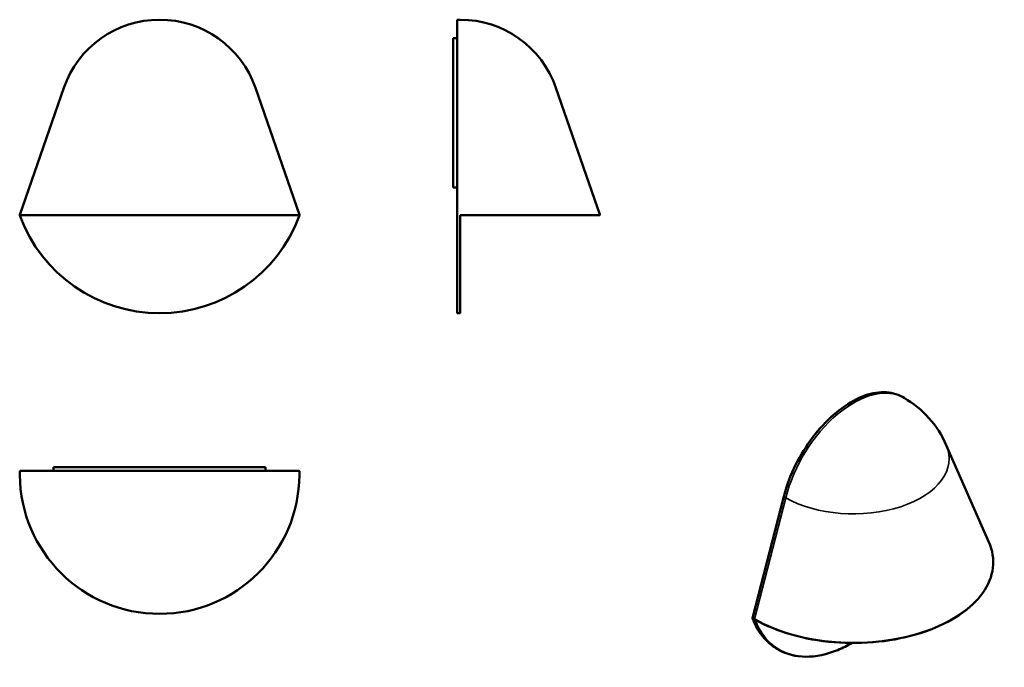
# Model space of a CAD drawing. Header units: millimetres. Extents: x 125 to 712, y 113 to 499.
import ezdxf

# ---------------------------------------------------------------- set-up
doc = ezdxf.new("R2010")
doc.units = ezdxf.units.MM
doc.header["$LTSCALE"] = 2
doc.layers.add('Visibile (ISO)', color=7, linetype='Continuous', lineweight=50)
doc.layers.add('Visibile sottile (ISO)', color=7, linetype='Continuous', lineweight=35)

msp = doc.modelspace()

# ---------------------------------------------------------------- linework, layer by layer
at = {"layer": 'Visibile (ISO)'}
for p, q in [((385.87, 498.53), (385.87, 458.08)), ((386.17, 498.83), (387.67, 498.83)), ((383.57, 487.83), (383.57, 454.55)), ((385.87, 487.83), (383.57, 487.83)), ((124.95, 382.55), (151.22, 458.18)), ((291.79, 382.55), (265.52, 458.18)), ((444.82, 458.18), (471.03, 382.73)), ((383.57, 408.12), (383.57, 454.55)), ((385.87, 382.4), (385.87, 458.08)), ((383.57, 408.12), (383.57, 398.83)), ((385.87, 398.83), (383.57, 398.83)), ((124.93, 382.5), (124.95, 382.55)), ((291.45, 382.33), (125.29, 382.33)), ((291.81, 382.5), (291.79, 382.55)), ((385.87, 382.4), (385.87, 382.26)), ((385.87, 324.13), (385.87, 382.26)), ((387.67, 381.83), (387.67, 324.13)), ((470.75, 382.33), (388.17, 382.33)), ((386.17, 323.83), (387.37, 323.83)), ((651.45, 273.9), (652.51, 273.28)), ((677.66, 245.2), (703.07, 187.31)), ((124.9, 228.03), (124.9, 229.41)), ((125.21, 229.71), (125.2, 229.71)), ((125.21, 229.71), (151.5, 229.71)), ((145.5, 232.01), (145.11, 232.01)), ((145.11, 229.71), (145.11, 232.01)), ((145.5, 232.01), (161.6, 232.01)), ((265.24, 229.71), (151.5, 229.71)), ((255.14, 232.01), (161.6, 232.01)), ((255.14, 232.01), (271.24, 232.01)), ((291.53, 229.71), (265.24, 229.71)), ((271.63, 232.01), (271.24, 232.01)), ((271.63, 229.71), (271.63, 232.01)), ((291.53, 229.71), (291.54, 229.71)), ((291.84, 229.41), (291.84, 228.03)), ((580.7, 214.49), (562.11, 141.96)), ((576.78, 123.61), (577.63, 123.12))]:
    msp.add_line(p, q, dxfattribs=at)
for centre, radius, start, end in [((208.37, 438.33), 60.5, 19.15641, 160.84359), ((386.17, 498.53), 0.3, 90, 180), ((387.67, 438.33), 60.5, 19.15641, 90), ((470.75, 382.63), 0.3, 270, 19.15641), ((208.37, 412.67), 88.84, 200.38526, 339.61474), ((386.17, 324.13), 0.3, 180, 270), ((387.37, 324.13), 0.3, 270, 0), ((622.26, 220.89), 60.5, 23.69687, 60), ((125.2, 229.41), 0.3, 90, 180), ((291.54, 229.41), 0.3, 0, 90), ((208.37, 227.91), 83.38, 180.34483, 359.65517)]:
    msp.add_arc(centre, radius, start, end, dxfattribs=at)
for centre, major_axis, ratio, start_param, end_param in [((124.91, 227.45), (0.045, -0.515), 0.177957, 2.382931, 2.522624), ((291.83, 227.45), (-0.045, -0.515), 0.177957, 3.760561, 3.900254), ((563.65, 141.08), (-0.0978, -0.0454), 0.035453, 5.865265, 5.903929)]:
    msp.add_ellipse(centre, major_axis=major_axis, ratio=ratio, start_param=start_param, end_param=end_param, dxfattribs=at)
for points, knots in [([(124.93, 382.16), (124.91, 382.22), (124.9, 382.28), (124.9, 382.39), (124.91, 382.45), (124.93, 382.5)], [-0.01757115, -0.01757115, -0.01757115, -0.01757115, -0.00905687, -0.00905687, 0, 0, 0, 0]), ([(125.09, 381.72), (125.07, 381.78), (125.05, 381.83), (125, 381.98), (124.97, 382.06), (124.94, 382.15), (124.93, 382.15), (124.93, 382.16)], [0.5195672, 0.5195672, 0.5195672, 0.5195672, 0.5372252, 0.5372252, 0.56547799, 0.56547799, 0.56832354, 0.56832354, 0.56832354, 0.56832354]), ([(291.65, 381.72), (291.67, 381.78), (291.69, 381.83), (291.74, 381.98), (291.77, 382.06), (291.8, 382.15), (291.81, 382.15), (291.81, 382.16)], [0.5195672, 0.5195672, 0.5195672, 0.5195672, 0.5372252, 0.5372252, 0.56547799, 0.56547799, 0.56832354, 0.56832354, 0.56832354, 0.56832354]), ([(291.81, 382.16), (291.83, 382.22), (291.84, 382.28), (291.84, 382.39), (291.83, 382.45), (291.81, 382.5)], [-0.01757115, -0.01757115, -0.01757115, -0.01757115, -0.00905687, -0.00905687, 0, 0, 0, 0]), ([(387.75, 382.1), (387.75, 382.1), (387.74, 382.09), (387.71, 382.04), (387.69, 381.99), (387.67, 381.9), (387.67, 381.86), (387.67, 381.83)], [-0.56832354, -0.56832354, -0.56832354, -0.56832354, -0.56547799, -0.56547799, -0.5372252, -0.5372252, -0.5195672, -0.5195672, -0.5195672, -0.5195672]), ([(387.82, 382.18), (387.81, 382.17), (387.79, 382.16), (387.77, 382.13), (387.76, 382.11), (387.75, 382.1)], [0, 0, 0, 0, 0.00905687, 0.00905687, 0.01757115, 0.01757115, 0.01757115, 0.01757115]), ([(388.17, 382.33), (388.13, 382.33), (388.08, 382.32), (387.97, 382.29), (387.91, 382.26), (387.86, 382.22)], [0.51748682, 0.51748682, 0.51748682, 0.51748682, 0.53860245, 0.53860245, 0.57195664, 0.57195664, 0.57195664, 0.57195664]), ([(651.45, 273.9), (648.22, 275.76), (644.48, 276.73), (636.34, 276.78), (631.93, 275.86), (622.89, 272.22), (618.26, 269.48), (609.25, 262.48), (604.88, 258.22), (596.83, 248.59), (593.16, 243.23), (586.89, 231.96), (584.29, 226.04), (581.73, 218.26), (581.18, 216.37), (580.7, 214.49)], [0.785398, 0.785398, 0.785398, 0.785398, 1.102264, 1.102264, 1.421366, 1.421366, 1.742087, 1.742087, 2.062894, 2.062894, 2.383558, 2.383558, 2.704171, 2.704171, 2.80725, 2.80725, 2.80725, 2.80725]), ([(124.93, 227.88), (124.93, 227.89), (124.92, 227.9), (124.92, 227.91), (124.91, 227.92), (124.91, 227.94), (124.91, 227.95), (124.91, 227.98), (124.9, 227.99), (124.9, 228.01), (124.9, 228.02), (124.9, 228.03)], [0, 0, 0, 0, 0.001791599, 0.001791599, 0.003583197, 0.003583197, 0.005374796, 0.005374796, 0.007166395, 0.007166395, 0.008957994, 0.008957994, 0.008957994, 0.008957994]), ([(124.99, 227.41), (124.99, 227.44), (124.99, 227.47), (124.99, 227.54), (124.99, 227.57), (124.98, 227.63), (124.98, 227.66), (124.97, 227.71), (124.96, 227.74), (124.95, 227.79), (124.95, 227.81), (124.94, 227.83)], [0.51748682, 0.51748682, 0.51748682, 0.51748682, 0.52838078, 0.52838078, 0.53927475, 0.53927475, 0.55016871, 0.55016871, 0.56106268, 0.56106268, 0.57195664, 0.57195664, 0.57195664, 0.57195664]), ([(291.75, 227.41), (291.75, 227.44), (291.75, 227.47), (291.75, 227.54), (291.75, 227.57), (291.76, 227.63), (291.76, 227.66), (291.77, 227.71), (291.78, 227.74), (291.79, 227.79), (291.79, 227.81), (291.8, 227.83)], [0.51748682, 0.51748682, 0.51748682, 0.51748682, 0.52838078, 0.52838078, 0.53927475, 0.53927475, 0.55016871, 0.55016871, 0.56106268, 0.56106268, 0.57195664, 0.57195664, 0.57195664, 0.57195664]), ([(291.81, 227.88), (291.82, 227.89), (291.82, 227.9), (291.82, 227.91), (291.83, 227.92), (291.83, 227.94), (291.83, 227.95), (291.84, 227.98), (291.84, 227.99), (291.84, 228.01), (291.84, 228.02), (291.84, 228.03)], [0, 0, 0, 0, 0.001791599, 0.001791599, 0.003583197, 0.003583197, 0.005374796, 0.005374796, 0.007166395, 0.007166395, 0.008957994, 0.008957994, 0.008957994, 0.008957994]), ([(703.07, 187.31), (705.25, 182.32), (706.06, 177.12), (704.8, 166.86), (702.75, 161.8), (696.01, 152.3), (691.31, 147.86), (679.72, 140.05), (672.83, 136.68), (657.58, 131.38), (649.21, 129.44), (631.86, 127.19), (622.87, 126.87), (605.17, 127.89), (596.46, 129.22), (580.21, 133.41), (572.67, 136.26), (565.29, 140.15), (564.5, 140.59), (563.72, 141.03)], [0.537221, 0.537221, 0.537221, 0.537221, 0.856103, 0.856103, 1.173941, 1.173941, 1.493714, 1.493714, 1.8143, 1.8143, 2.134861, 2.134861, 2.455327, 2.455327, 2.775776, 2.775776, 3.096294, 3.096294, 3.135574, 3.135574, 3.135574, 3.135574]), ([(562.12, 141.67), (562.11, 141.69), (562.1, 141.71), (562.09, 141.75), (562.09, 141.77), (562.09, 141.81), (562.09, 141.83), (562.09, 141.87), (562.09, 141.89), (562.1, 141.92), (562.1, 141.94), (562.11, 141.96)], [2.791043, 2.791043, 2.791043, 2.791043, 2.9280214, 2.9280214, 3.0649998, 3.0649998, 3.2019783, 3.2019783, 3.3389567, 3.3389567, 3.4759351, 3.4759351, 3.4759351, 3.4759351]), ([(562.12, 141.67), (562.74, 140.05), (563.45, 138.5), (565, 135.57), (565.84, 134.19), (567.68, 131.59), (568.66, 130.37), (570.77, 128.12), (571.88, 127.09), (574.24, 125.21), (575.48, 124.36), (576.78, 123.61)], [3.4921423, 3.4921423, 3.4921423, 3.4921423, 3.579112, 3.579112, 3.6660817, 3.6660817, 3.7530514, 3.7530514, 3.8400211, 3.8400211, 3.9269908, 3.9269908, 3.9269908, 3.9269908]), ([(563.56, 141.04), (563.56, 141.04), (563.56, 141.04), (563.57, 141.04), (563.57, 141.04), (563.57, 141.04), (563.57, 141.04), (563.57, 141.04), (563.58, 141.04), (563.58, 141.04), (563.58, 141.05), (563.58, 141.05)], [0.110726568, 0.110726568, 0.110726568, 0.110726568, 0.112414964, 0.112414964, 0.11410336, 0.11410336, 0.115791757, 0.115791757, 0.117480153, 0.117480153, 0.119168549, 0.119168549, 0.119168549, 0.119168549]), ([(563.72, 141.03), (563.71, 141.04), (563.7, 141.04), (563.67, 141.05), (563.66, 141.05), (563.65, 141.06), (563.64, 141.06), (563.62, 141.06), (563.61, 141.05), (563.6, 141.05), (563.59, 141.05), (563.58, 141.05)], [0.51748682, 0.51748682, 0.51748682, 0.51748682, 0.52838078, 0.52838078, 0.53927475, 0.53927475, 0.55016871, 0.55016871, 0.56106268, 0.56106268, 0.57195664, 0.57195664, 0.57195664, 0.57195664]), ([(577.63, 123.12), (582.36, 120.39), (587.86, 118.97), (599.82, 118.9), (606.29, 120.26), (615.78, 124.11), (618.67, 125.51), (621.56, 127.15)], [3.9269908, 3.9269908, 3.9269908, 3.9269908, 4.2448478, 4.2448478, 4.5642445, 4.5642445, 4.7023321, 4.7023321, 4.7023321, 4.7023321])]:
    msp.add_open_spline(points, degree=3, knots=knots, dxfattribs=at)
msp.add_open_spline([(387.86, 382.22), (387.84, 382.21), (387.83, 382.2), (387.82, 382.18)], degree=3, dxfattribs=at)
at = {"layer": 'Visibile sottile (ISO)'}
for p, q in [((580.79, 214.38), (562.2, 141.85)), ((563.27, 141.29), (581.85, 213.77)), ((580.79, 214.38), (581.85, 213.77)), ((562.2, 141.85), (563.21, 141.26)), ((563.14, 141.03), (562.2, 141.58)), ((563.78, 140.99), (563.57, 140.87))]:
    msp.add_line(p, q, dxfattribs=at)
for centre, major_axis, ratio, start_param, end_param in [((621.2, 221.5), (30.25, 52.39), 0.57735, 0, 2.021852), ((622.26, 220.89), (30.25, 52.39), 0.57735, 0, 2.021852), ((622.26, 237.1), (57.15, 0), 0.57735, 3.926991, 6.531363), ((580.99, 214.41), (-0.291, 0.074), 0.355924, 0, 0.904845), ((622.26, 175.49), (83.36, 0), 0.57735, 3.933009, 6.531363), ((562.4, 141.88), (-0.291, 0.074), 0.355924, 0, 0.904845), ((562.4, 141.78), (-0.28, -0.108), 0.740508, 0, 0.537303), ((562.53, 141.91), (-0.25, -0.433), 0.57735, 5.163445, 5.848337), ((621.2, 200.55), (-44.42, -76.94), 0.57735, 5.848337, 6.283185), ((563.34, 141.23), (-0.269, 0.134), 0.932772, 1.267076, 2.649885), ((563.41, 141.3), (0.148, -0.261), 0.65642, 4.484179, 6.283185), ((563.47, 141.32), (0.111, -0.279), 0.670564, 4.574755, 6.283185), ((563.87, 141.29), (-0.149, -0.261), 0.573865, 5.160454, 6.283185), ((563.36, 141), (0.279, 0.11), 0.742301, 3.673915, 5.244711), ((622.05, 200.06), (-44.42, -76.94), 0.57735, 5.853577, 6.283185), ((622.26, 199.94), (-44.27, -76.68), 0.57735, 5.853577, 7.054624)]:
    msp.add_ellipse(centre, major_axis=major_axis, ratio=ratio, start_param=start_param, end_param=end_param, dxfattribs=at)
for points, knots in [([(563.16, 140.8), (563.15, 140.83), (563.13, 140.87), (563.12, 140.95), (563.12, 140.99), (563.13, 141.03), (563.14, 141.03), (563.14, 141.03)], [0.5195672, 0.5195672, 0.5195672, 0.5195672, 0.5372252, 0.5372252, 0.56547799, 0.56547799, 0.56832354, 0.56832354, 0.56832354, 0.56832354]), ([(563.14, 141.03), (563.13, 141.07), (563.14, 141.1), (563.16, 141.18), (563.18, 141.22), (563.21, 141.26)], [-0.01757115, -0.01757115, -0.01757115, -0.01757115, -0.00905687, -0.00905687, 0, 0, 0, 0]), ([(563.27, 141.29), (563.35, 141.32), (563.43, 141.33), (563.57, 141.3), (563.62, 141.28), (563.67, 141.25)], [-0.57195664, -0.57195664, -0.57195664, -0.57195664, -0.53860245, -0.53860245, -0.51748682, -0.51748682, -0.51748682, -0.51748682]), ([(563.56, 141.04), (563.55, 141.03), (563.54, 141.02), (563.52, 141.01), (563.51, 141), (563.51, 141)], [0.00058017, 0.00058017, 0.00058017, 0.00058017, 0.00905687, 0.00905687, 0.01757115, 0.01757115, 0.01757115, 0.01757115]), ([(563.51, 141), (563.51, 141), (563.51, 140.99), (563.51, 140.98), (563.52, 140.95), (563.54, 140.91), (563.56, 140.89), (563.57, 140.87)], [-0.56832354, -0.56832354, -0.56832354, -0.56832354, -0.56547799, -0.56547799, -0.5372252, -0.5372252, -0.5195672, -0.5195672, -0.5195672, -0.5195672])]:
    msp.add_open_spline(points, degree=3, knots=knots, dxfattribs=at)
msp.add_open_spline([(563.21, 141.26), (563.23, 141.27), (563.25, 141.28), (563.27, 141.29)], degree=3, dxfattribs=at)

doc.saveas('drawing.dxf')
